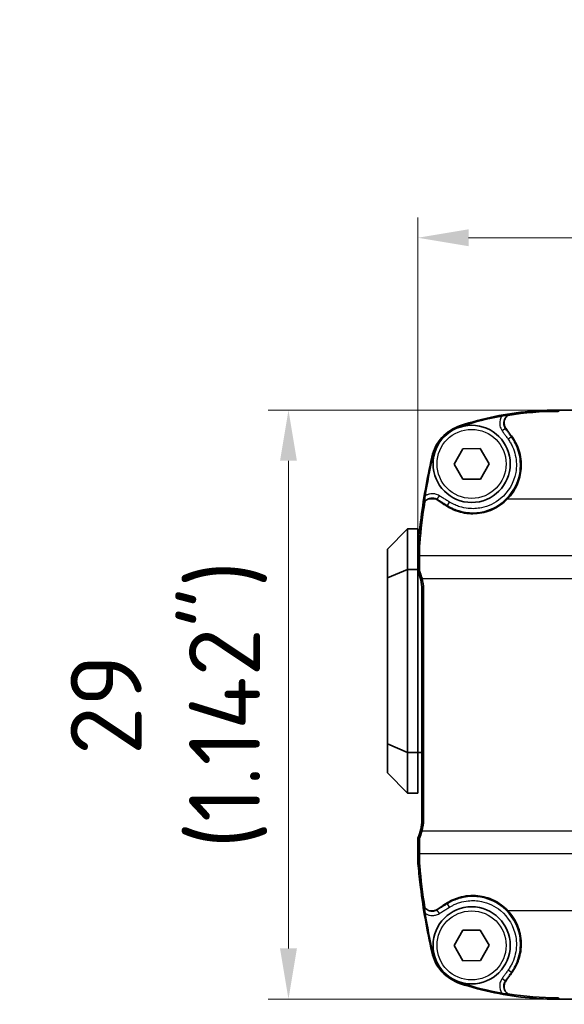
# Model space of a CAD drawing. Header units: millimetres. Extents: x 0 to 420, y 0 to 297.
# Tile 22 of 53: x 208 to 235, y 155 to 203. Entities that reach past the tile are written whole.
import ezdxf

# ---------------------------------------------------------------- set-up
doc = ezdxf.new("R2010")
doc.units = ezdxf.units.MM
for name, color, linetype, lineweight in [('Bemaßung (ISO)', 7, 'Continuous', 18), ('Sichtbar (ISO)', 7, 'Continuous', 35), ('Sichtbar schmal (ISO)', 7, 'Continuous', 25)]:
    doc.layers.add(name, color=color, linetype=linetype, lineweight=lineweight)
doc.styles.add('Notiztext (DIN)', font='isocpeur.ttf')
doc.dimstyles.new('Standard (DIN)', dxfattribs={"dimtxt": 3.5, "dimasz": 2.5, "dimexe": 1, "dimexo": 0, "dimgap": 0.7, "dimtad": 1, "dimtoh": 1, "dimrnd": 1e-08, "dimtxsty": 'Notiztext (DIN)', "dimcen": 0.09, "dimdle": 10, "dimclrd": 256, "dimclre": 256, "dimclrt": 256, "dimazin": 2, "dimtfac": 0.514286, "dimtdec": 4, "dimtmove": 0, "dimatfit": 3, "dimfxl": 1, "dimtolj": 1, "dimlwd": -1, "dimlwe": -1, "dimarcsym": 0})

# ---------------------------------------------------------------- blocks, each defined once
blk = doc.blocks.new('*D18')
at = {"layer": 'Bemaßung (ISO)', "transparency": 16777216}
for p, q in [((265.164, 184.181), (220.696, 184.181)), ((221.696, 157.681), (221.696, 181.681)), ((265.164, 155.181), (220.696, 155.181))]:
    blk.add_line(p, q, dxfattribs=at)
for points in [[(221.28, 181.681), (222.113, 181.681), (221.696, 184.181)], [(221.28, 157.681), (222.113, 157.681), (221.696, 155.181)]]:
    blk.add_solid(points, dxfattribs=at)
at = {"layer": 'Defpoints', "color": 0, "transparency": 16777216}
for p in [(221.696, 184.181), (265.164, 184.181), (265.164, 155.181)]:
    blk.add_point(p, dxfattribs=at)
at = {"layer": 'Bemaßung (ISO)', "transparency": 16777216, "insert": (210.963, 169.681), "char_height": 3.5, "attachment_point": 2, "rotation": 90, "style": 'Notiztext (DIN)'}
blk.add_mtext('\\A1;29{\\P(1.142")}', dxfattribs=at)
blk = doc.blocks.new('*D19')
at = {"layer": 'Bemaßung (ISO)', "transparency": 16777216}
for p, q in [((228.066, 177.247), (228.066, 193.66)), ((272.066, 177.247), (272.066, 193.66)), ((230.566, 192.66), (269.566, 192.66))]:
    blk.add_line(p, q, dxfattribs=at)
for points in [[(230.566, 193.077), (230.566, 192.244), (228.066, 192.66)], [(269.566, 193.077), (269.566, 192.244), (272.066, 192.66)]]:
    blk.add_solid(points, dxfattribs=at)
at = {"layer": 'Defpoints', "color": 0, "transparency": 16777216}
for p in [(272.066, 192.66), (228.066, 177.247), (272.066, 177.247)]:
    blk.add_point(p, dxfattribs=at)
at = {"layer": 'Bemaßung (ISO)', "transparency": 16777216, "insert": (250.066, 203.394), "char_height": 3.5, "attachment_point": 2, "style": 'Notiztext (DIN)'}
blk.add_mtext('\\A1;44{\\P(1.732")}', dxfattribs=at)
blk = doc.blocks.new('*D30')
at = {"layer": 'Bemaßung (ISO)', "transparency": 16777216}
for p, q in [((205.514, 163.991), (205.514, 128.991)), ((206.615, 164.281), (206.615, 128.991)), ((203.014, 129.991), (200.514, 129.991)), ((205.514, 129.991), (206.615, 129.991)), ((209.115, 129.991), (228.415, 129.991))]:
    blk.add_line(p, q, dxfattribs=at)
for points in [[(203.014, 130.408), (203.014, 129.574), (205.514, 129.991)], [(209.115, 130.408), (209.115, 129.574), (206.615, 129.991)]]:
    blk.add_solid(points, dxfattribs=at)
at = {"layer": 'Defpoints', "color": 0, "transparency": 16777216}
for p in [(205.514, 163.991), (206.615, 164.281), (206.615, 129.991)]:
    blk.add_point(p, dxfattribs=at)
at = {"layer": 'Bemaßung (ISO)', "transparency": 16777216, "insert": (220.015, 141.074), "char_height": 3.5, "attachment_point": 2, "style": 'Notiztext (DIN)'}
blk.add_mtext('\\A1;(1,1){\\P(0.043")}', dxfattribs=at)

msp = doc.modelspace()

# ---------------------------------------------------------------- linework, layer by layer
at = {"layer": 'Sichtbar (ISO)'}
for p, q in [((234.956, 184.181), (234.969, 184.181)), ((234.957, 184.18), (234.956, 184.18)), ((235.052, 184.181), (234.969, 184.181)), ((248.975, 184.181), (235.052, 184.181)), ((233.643, 184.131), (233.717, 184.131)), ((233.643, 184.125), (233.643, 184.131)), ((234.956, 184.114), (234.957, 184.114)), ((229.85, 181.524), (230.277, 182.277)), ((230.277, 182.277), (231.143, 182.285)), ((231.143, 182.285), (231.582, 181.538)), ((230.289, 180.778), (229.85, 181.524)), ((231.582, 181.538), (231.155, 180.785)), ((231.155, 180.785), (230.289, 180.778)), ((226.566, 177.331), (227.566, 178.331)), ((228.066, 178.331), (227.566, 178.331)), ((227.566, 176.331), (227.566, 178.331)), ((228.066, 177.247), (228.066, 178.331)), ((226.566, 177.331), (226.566, 175.917)), ((228.066, 176.243), (228.066, 177.247)), ((228.067, 177.247), (228.067, 176.243)), ((226.566, 175.917), (227.566, 176.331)), ((228.066, 176.331), (227.566, 176.331)), ((227.566, 167.331), (227.566, 176.331)), ((228.066, 167.331), (228.066, 176.243)), ((226.566, 175.917), (226.566, 167.745)), ((228.266, 163.991), (228.266, 175.371)), ((228.267, 175.371), (228.267, 163.991)), ((228.343, 163.991), (228.343, 175.371)), ((226.566, 167.745), (227.566, 167.331)), ((226.566, 167.745), (226.566, 166.331)), ((228.066, 167.331), (227.566, 167.331)), ((227.566, 165.331), (227.566, 167.331)), ((228.066, 167.331), (228.266, 167.331)), ((228.066, 165.331), (228.066, 167.331)), ((226.566, 166.331), (227.566, 165.331)), ((228.266, 166.491), (228.256, 166.491)), ((228.266, 166.491), (228.256, 166.491)), ((228.266, 166.49), (228.256, 166.49)), ((228.266, 166.486), (228.256, 166.486)), ((228.066, 165.331), (227.566, 165.331)), ((228.066, 162.115), (228.066, 163.019)), ((228.066, 163.019), (228.067, 163.019)), ((228.067, 163.119), (228.067, 162.115)), ((229.85, 157.824), (230.277, 158.577)), ((230.277, 158.577), (231.143, 158.585)), ((231.143, 158.585), (231.582, 157.838)), ((230.289, 157.078), (229.85, 157.824)), ((231.582, 157.838), (231.155, 157.085)), ((231.155, 157.085), (230.289, 157.078)), ((233.643, 155.231), (233.643, 155.237)), ((233.717, 155.231), (233.643, 155.231)), ((234.957, 155.249), (234.956, 155.249)), ((234.956, 155.182), (234.957, 155.182)), ((234.969, 155.181), (234.956, 155.181)), ((234.969, 155.181), (235.052, 155.181)), ((235.052, 155.181), (248.975, 155.181))]:
    msp.add_line(p, q, dxfattribs=at)
for centre in [(230.716, 181.531), (230.716, 157.831)]:
    msp.add_circle(centre, 1.9, dxfattribs=at)
for centre, radius, start, end in [((234.956, 168.789), 15.392, 90, 95.1812), ((234.956, 168.789), 15.391, 90, 95.1765), ((234.956, 168.789), 15.392, 95.1812, 108.1342), ((234.956, 168.789), 15.345, 100.3426, 108.1342), ((230.827, 181.396), 2.126, 108.1342, 167.2366), ((230.827, 181.396), 2.079, 108.1342, 167.2366), ((260.468, 174.682), 32.517, 167.2366, 172.936), ((260.468, 174.682), 32.47, 167.2366, 170.6574), ((260.468, 174.682), 32.517, 172.936, 174.8344), ((260.468, 174.682), 32.517, 172.9381, 174.8344), ((232.095, 177.247), 4.029, 174.8344, 180), ((232.095, 177.247), 4.028, 174.8344, 180), ((226.266, 175.371), 2, 0, 25.8419), ((226.266, 175.371), 2.001, 0, 25.8376), ((226.266, 175.371), 2.077, 0, 14.6796), ((226.266, 163.991), 2.001, 334.1624, 0), ((226.266, 163.991), 2, 338.4376, 0), ((226.266, 163.991), 2.077, 345.3204, 0), ((228.219, 163.219), 0.1, 158.4376, 164.839), ((232.095, 162.115), 4.029, 180, 185.1656), ((232.095, 162.115), 4.028, 180, 185.1656), ((260.468, 164.68), 32.517, 185.1656, 187.0619), ((260.468, 164.68), 32.517, 185.1656, 187.064), ((260.468, 164.68), 32.517, 187.064, 192.7634), ((260.468, 164.68), 32.47, 189.3426, 192.7634), ((230.827, 157.966), 2.079, 192.7634, 251.8658), ((230.827, 157.966), 2.126, 192.7634, 251.8658), ((234.956, 170.573), 15.392, 251.8658, 264.8188), ((234.956, 170.573), 15.345, 251.8658, 259.6574), ((234.956, 170.573), 15.392, 264.8188, 270), ((234.956, 170.573), 15.391, 264.8235, 270)]:
    msp.add_arc(centre, radius, start, end, dxfattribs=at)
for centre, major_axis, ratio, start_param, end_param in [((234.957, 184.28), (0, -0.1), 0.999914, 0, 0.114472), ((225.161, 168.789), (19.594, 0), 0.866075, 1.127365, 1.127439), ((260.468, 195.022), (0, 40.686), 0.866075, 1.984089, 1.984124), ((226.796, 171.31), (0, 103), 0.013091, 4.767681, 4.770058), ((227.881, 175.897), (0, 20), 0.013091, 4.730537, 4.767681), ((227.881, 163.465), (0, 20), 0.013091, 4.657097, 4.694241), ((226.796, 168.052), (0, 103), 0.013091, 4.65472, 4.657097), ((260.468, 144.34), (0, 40.686), 0.866075, 1.157468, 1.157503), ((225.161, 170.573), (-19.594, 0), 0.866075, 2.014154, 2.014228), ((234.957, 155.082), (0, 0.1), 0.999914, 6.168713, 6.283185)]:
    msp.add_ellipse(centre, major_axis=major_axis, ratio=ratio, start_param=start_param, end_param=end_param, dxfattribs=at)
for points, knots in [([(234.957, 184.114), (234.97, 184.114), (234.983, 184.116), (235.008, 184.126), (235.019, 184.134), (235.037, 184.152), (235.045, 184.163), (235.051, 184.177), (235.051, 184.179), (235.052, 184.181)], [0, 0, 0, 0, 0.00377562, 0.00377562, 0.00755125, 0.00755125, 0.01135138, 0.01135138, 0.01191709, 0.01191709, 0.01191709, 0.01191709]), ([(232.564, 183.944), (232.565, 183.944), (232.564, 183.944), (232.559, 183.943), (232.555, 183.943), (232.54, 183.941), (232.526, 183.939), (232.49, 183.933), (232.456, 183.928), (232.384, 183.916), (232.347, 183.91), (232.275, 183.898), (232.238, 183.891), (232.201, 183.885)], [0, 0, 0, 0, 0.00209389, 0.00209389, 0.00469564, 0.00469564, 0.01000936, 0.01000936, 0.02153414, 0.02153414, 0.03204128, 0.03204128, 0.04202857, 0.04202857, 0.04202857, 0.04202857]), ([(232.501, 183.915), (232.467, 183.892), (232.437, 183.863), (232.375, 183.787), (232.349, 183.736), (232.317, 183.63), (232.311, 183.575), (232.32, 183.468), (232.333, 183.418), (232.374, 183.326), (232.397, 183.292), (232.414, 183.268)], [0.02231047, 0.02231047, 0.02231047, 0.02231047, 0.03490175, 0.03490175, 0.05193974, 0.05193974, 0.06849074, 0.06849074, 0.08434196, 0.08434196, 0.09876575, 0.09876575, 0.09876575, 0.09876575]), ([(232.414, 183.268), (232.446, 183.222), (232.479, 183.177), (232.543, 183.086), (232.575, 183.042), (232.607, 182.997)], [0, 0, 0, 0, 0.01683135, 0.01683135, 0.03346686, 0.03346686, 0.03346686, 0.03346686]), ([(232.607, 182.997), (232.61, 182.992), (232.622, 182.978), (232.733, 182.836), (232.917, 182.584), (233.138, 181.915), (233.176, 181.602), (233.133, 181.019), (233.067, 180.753), (232.844, 180.246), (232.686, 180.01), (232.49, 179.808)], [0, 0, 0, 0, 0.00157898, 0.00157898, 0.01117976, 0.01117976, 0.01884989, 0.01884989, 0.02552086, 0.02552086, 0.03240701, 0.03240701, 0.03240701, 0.03240701]), ([(228.428, 179.953), (228.42, 179.904), (228.412, 179.854), (228.394, 179.738), (228.385, 179.677), (228.378, 179.624), (228.376, 179.613), (228.375, 179.602), (228.374, 179.599), (228.374, 179.595), (228.374, 179.594), (228.374, 179.594)], [0, 0, 0, 0, 0.01503811, 0.01503811, 0.03741187, 0.03741187, 0.04687079, 0.04687079, 0.05200051, 0.05200051, 0.05682005, 0.05682005, 0.05682005, 0.05682005]), ([(228.592, 179.808), (228.539, 179.786), (228.491, 179.754), (228.436, 179.7), (228.422, 179.685), (228.41, 179.669)], [0.0004588, 0.0004588, 0.0004588, 0.0004588, 0.01759576, 0.01759576, 0.02373277, 0.02373277, 0.02373277, 0.02373277]), ([(228.93, 179.808), (228.889, 179.824), (228.846, 179.835), (228.761, 179.843), (228.719, 179.841), (228.648, 179.827), (228.62, 179.819), (228.592, 179.808)], [0.004726, 0.004726, 0.004726, 0.004726, 0.01800862, 0.01800862, 0.03057725, 0.03057725, 0.03956399, 0.03956399, 0.03956399, 0.03956399]), ([(232.49, 179.808), (232.277, 179.587), (232.022, 179.408), (231.471, 179.164), (231.181, 179.095), (230.61, 179.067), (230.335, 179.102), (229.904, 179.233), (229.743, 179.303), (229.545, 179.414), (229.502, 179.441), (229.43, 179.487), (229.409, 179.502), (229.402, 179.507)], [0.0002384, 0.0002384, 0.0002384, 0.0002384, 0.0926244, 0.0926244, 0.1813188, 0.1813188, 0.2640356, 0.2640356, 0.3165978, 0.3165978, 0.3319264, 0.3319264, 0.3421054, 0.3421054, 0.3421054, 0.3421054]), ([(229.402, 179.507), (229.338, 179.549), (229.274, 179.592), (229.145, 179.677), (229.081, 179.72), (229.016, 179.763)], [0, 0, 0, 0, 0.02313916, 0.02313916, 0.04635103, 0.04635103, 0.04635103, 0.04635103]), ([(228.275, 175.897), (228.251, 175.988), (228.221, 176.078), (228.172, 176.197), (228.158, 176.229), (228.143, 176.26)], [0.99079288, 0.99079288, 0.99079288, 0.99079288, 1.01750739, 1.01750739, 1.0272812, 1.0272812, 1.0272812, 1.0272812]), ([(228.256, 166.486), (228.256, 166.487), (228.256, 166.488), (228.256, 166.489), (228.256, 166.489), (228.256, 166.49)], [-0.0007602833, -0.0007602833, -0.0007602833, -0.0007602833, -0.000343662, -0.000343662, -0.0002494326, -0.0002494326, -0.0002494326, -0.0002494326]), ([(228.143, 163.102), (228.158, 163.133), (228.172, 163.165), (228.221, 163.284), (228.251, 163.374), (228.275, 163.465)], [0.85108337, 0.85108337, 0.85108337, 0.85108337, 0.86085718, 0.86085718, 0.88757169, 0.88757169, 0.88757169, 0.88757169]), ([(229.402, 159.855), (229.41, 159.861), (229.433, 159.877), (229.556, 159.956), (229.648, 160.008), (229.862, 160.109), (229.983, 160.155), (230.404, 160.276), (230.714, 160.304), (231.291, 160.243), (231.553, 160.169), (232.057, 159.929), (232.291, 159.76), (232.49, 159.554)], [0, 0, 0, 0, 0.00277175, 0.00277175, 0.01071671, 0.01071671, 0.02029997, 0.02029997, 0.04320878, 0.04320878, 0.06329757, 0.06329757, 0.08457191, 0.08457191, 0.08457191, 0.08457191]), ([(228.374, 159.768), (228.374, 159.768), (228.374, 159.768), (228.374, 159.763), (228.375, 159.758), (228.377, 159.745), (228.378, 159.733), (228.384, 159.692), (228.389, 159.657), (228.4, 159.585), (228.406, 159.55), (228.417, 159.48), (228.423, 159.444), (228.428, 159.409)], [0, 0, 0, 0, 0.00215043, 0.00215043, 0.00482619, 0.00482619, 0.00922794, 0.00922794, 0.01624316, 0.01624316, 0.02226624, 0.02226624, 0.02799289, 0.02799289, 0.02799289, 0.02799289]), ([(228.41, 159.693), (228.425, 159.673), (228.442, 159.655), (228.499, 159.603), (228.544, 159.574), (228.592, 159.554)], [0.02641172, 0.02641172, 0.02641172, 0.02641172, 0.03395513, 0.03395513, 0.04969609, 0.04969609, 0.04969609, 0.04969609]), ([(228.592, 159.554), (228.629, 159.539), (228.668, 159.529), (228.759, 159.519), (228.81, 159.521), (228.884, 159.538), (228.907, 159.545), (228.93, 159.554)], [0.00463113, 0.00463113, 0.00463113, 0.00463113, 0.01670397, 0.01670397, 0.03196416, 0.03196416, 0.03939169, 0.03939169, 0.03939169, 0.03939169]), ([(229.016, 159.6), (229.081, 159.642), (229.145, 159.685), (229.274, 159.77), (229.338, 159.813), (229.402, 159.855)], [0, 0, 0, 0, 0.02321085, 0.02321085, 0.04635104, 0.04635104, 0.04635104, 0.04635104]), ([(232.49, 159.554), (232.697, 159.34), (232.861, 159.09), (233.09, 158.542), (233.152, 158.25), (233.166, 157.672), (233.122, 157.391), (232.965, 156.929), (232.873, 156.744), (232.682, 156.455), (232.616, 156.377), (232.607, 156.365)], [0.0027558, 0.0027558, 0.0027558, 0.0027558, 0.0921597, 0.0921597, 0.1815026, 0.1815026, 0.2664349, 0.2664349, 0.3286928, 0.3286928, 0.370602, 0.370602, 0.370602, 0.370602]), ([(232.414, 156.094), (232.393, 156.066), (232.364, 156.021), (232.322, 155.906), (232.312, 155.847), (232.317, 155.729), (232.331, 155.672), (232.38, 155.567), (232.414, 155.521), (232.471, 155.469), (232.486, 155.458), (232.501, 155.447)], [0, 0, 0, 0, 0.01064622, 0.01064622, 0.02061815, 0.02061815, 0.03045675, 0.03045675, 0.0401093, 0.0401093, 0.04328918, 0.04328918, 0.04328918, 0.04328918]), ([(232.607, 156.365), (232.575, 156.321), (232.543, 156.276), (232.479, 156.185), (232.446, 156.14), (232.414, 156.094)], [0, 0, 0, 0, 0.01663357, 0.01663357, 0.03346686, 0.03346686, 0.03346686, 0.03346686]), ([(232.201, 155.478), (232.251, 155.468), (232.302, 155.46), (232.405, 155.442), (232.453, 155.435), (232.507, 155.426), (232.527, 155.423), (232.55, 155.42), (232.556, 155.419), (232.561, 155.419), (232.562, 155.418), (232.564, 155.418), (232.564, 155.418), (232.564, 155.418)], [0, 0, 0, 0, 0.01529693, 0.01529693, 0.03309888, 0.03309888, 0.04266065, 0.04266065, 0.04794593, 0.04794593, 0.05088149, 0.05088149, 0.05371994, 0.05371994, 0.05371994, 0.05371994]), ([(235.052, 155.181), (235.051, 155.183), (235.051, 155.185), (235.045, 155.199), (235.037, 155.21), (235.019, 155.228), (235.008, 155.236), (234.983, 155.246), (234.97, 155.249), (234.957, 155.249)], [-0.01191652, -0.01191652, -0.01191652, -0.01191652, -0.01134041, -0.01134041, -0.00752931, -0.00752931, -0.00376466, -0.00376466, 0, 0, 0, 0])]:
    msp.add_open_spline(points, degree=3, knots=knots, dxfattribs=at)
for points, degree in [([(232.406, 183.826), (232.408, 183.828), (232.41, 183.83), (232.412, 183.833)], 3), ([(232.501, 183.915), (233.327, 184.05), (234.153, 184.114), (234.956, 184.114)], 3), ([(232.564, 183.944), (232.536, 183.933), (232.515, 183.923), (232.501, 183.915)], 3), ([(229.016, 179.763), (228.989, 179.78), (228.96, 179.796), (228.93, 179.808)], 3), ([(228.158, 177.603), (228.22, 178.29), (228.303, 178.979), (228.41, 179.669)], 3), ([(228.41, 179.669), (228.4, 179.654), (228.387, 179.63), (228.374, 179.594)], 3), ([(228.481, 179.742), (228.484, 179.745), (228.487, 179.748), (228.491, 179.75)], 3), ([(228.142, 177.247), (228.142, 177.364), (228.147, 177.483), (228.158, 177.603)], 3), ([(228.067, 176.243), (228.104, 176.252), (228.143, 176.26)], 2), ([(228.256, 166.491), (228.256, 166.771), (228.256, 167.051), (228.256, 167.331)], 3), ([(228.256, 166.491), (228.256, 166.491), (228.256, 166.491), (228.256, 166.491)], 3), ([(228.256, 166.489), (228.256, 166.489), (228.256, 166.489), (228.256, 166.49)], 3), ([(228.067, 163.119), (228.104, 163.111), (228.143, 163.102)], 2), ([(228.158, 161.759), (228.147, 161.879), (228.142, 161.998), (228.142, 162.115)], 3), ([(228.41, 159.693), (228.303, 160.383), (228.22, 161.072), (228.158, 161.759)], 3), ([(228.374, 159.768), (228.387, 159.732), (228.4, 159.708), (228.41, 159.693)], 3), ([(228.491, 159.612), (228.487, 159.615), (228.484, 159.617), (228.481, 159.62)], 3), ([(228.93, 159.554), (228.96, 159.567), (228.989, 159.582), (229.016, 159.6)], 3), ([(232.412, 155.53), (232.41, 155.532), (232.408, 155.534), (232.406, 155.536)], 3), ([(232.501, 155.447), (232.515, 155.439), (232.536, 155.429), (232.564, 155.418)], 3), ([(234.956, 155.249), (234.153, 155.249), (233.327, 155.313), (232.501, 155.447)], 3)]:
    msp.add_open_spline(points, degree=degree, dxfattribs=at)
at = {"layer": 'Sichtbar schmal (ISO)'}
for p, q in [((234.956, 184.18), (234.956, 184.114)), ((234.957, 184.18), (234.957, 184.114)), ((230.166, 183.417), (230.18, 183.372)), ((232.383, 183.271), (232.22, 183.156)), ((232.676, 182.856), (232.513, 182.74)), ((228.754, 181.866), (228.8, 181.856)), ((228.592, 179.808), (228.93, 179.808)), ((229.021, 179.791), (229.126, 179.962)), ((232.49, 179.808), (239.621, 179.808)), ((229.524, 179.481), (229.629, 179.651)), ((228.083, 177.61), (228.158, 177.603)), ((228.067, 177.247), (228.142, 177.247)), ((237.492, 177.003), (228.142, 177.003)), ((228.275, 175.897), (236.905, 175.897)), ((228.267, 175.371), (228.343, 175.371)), ((228.267, 163.991), (228.343, 163.991)), ((228.275, 163.465), (236.905, 163.465)), ((228.142, 162.36), (237.492, 162.36)), ((228.067, 162.115), (228.142, 162.115)), ((228.083, 161.752), (228.158, 161.759)), ((228.592, 159.554), (228.93, 159.554)), ((229.126, 159.401), (229.021, 159.571)), ((229.629, 159.711), (229.524, 159.881)), ((232.49, 159.554), (239.621, 159.554)), ((228.754, 157.496), (228.8, 157.507)), ((232.513, 156.622), (232.676, 156.507)), ((232.22, 156.207), (232.383, 156.091)), ((230.166, 155.946), (230.18, 155.99)), ((234.956, 155.182), (234.956, 155.249)), ((234.957, 155.249), (234.957, 155.182))]:
    msp.add_line(p, q, dxfattribs=at)
for centre in [(230.716, 181.531), (230.716, 157.831)]:
    msp.add_circle(centre, 1.7, dxfattribs=at)
for points, knots in [([(232.201, 183.885), (232.199, 183.881), (232.197, 183.877), (232.129, 183.767), (232.095, 183.64), (232.102, 183.435), (232.118, 183.357), (232.167, 183.239), (232.191, 183.195), (232.22, 183.156)], [-0.07692372, -0.07692372, -0.07692372, -0.07692372, -0.07561094, -0.07561094, -0.03809854, -0.03809854, -0.01465328, -0.01465328, 0, 0, 0, 0]), ([(232.383, 183.271), (232.363, 183.299), (232.346, 183.329), (232.312, 183.412), (232.301, 183.465), (232.296, 183.608), (232.32, 183.695), (232.377, 183.789), (232.391, 183.808), (232.406, 183.826)], [0, 0, 0, 0, 0.01465328, 0.01465328, 0.03809854, 0.03809854, 0.07561094, 0.07561094, 0.0857725, 0.0857725, 0.0857725, 0.0857725]), ([(232.676, 182.856), (232.664, 182.873), (232.652, 182.89), (232.62, 182.935), (232.601, 182.963), (232.55, 183.035), (232.518, 183.079), (232.452, 183.173), (232.418, 183.222), (232.383, 183.271)], [0, 0, 0, 0, 0.00635981, 0.00635981, 0.01653551, 0.01653551, 0.03281663, 0.03281663, 0.0508785, 0.0508785, 0.0508785, 0.0508785]), ([(229.524, 179.481), (229.566, 179.455), (229.614, 179.427), (229.712, 179.375), (229.765, 179.349), (229.903, 179.288), (229.991, 179.256), (230.224, 179.185), (230.372, 179.155), (230.758, 179.114), (231.001, 179.126), (231.613, 179.25), (231.97, 179.421), (232.689, 180.014), (232.986, 180.52), (233.139, 181.374), (233.131, 181.696), (233.026, 182.157), (232.976, 182.306), (232.878, 182.521), (232.842, 182.591), (232.784, 182.693), (232.763, 182.727), (232.72, 182.793), (232.694, 182.831), (232.676, 182.856)], [0, 0, 0, 0, 0.0145147, 0.0145147, 0.030484, 0.030484, 0.0560348, 0.0560348, 0.0969162, 0.0969162, 0.1623263, 0.1623263, 0.2669826, 0.2669826, 0.4173973, 0.4173973, 0.5035698, 0.5035698, 0.546656, 0.546656, 0.5681992, 0.5681992, 0.5789707, 0.5789707, 0.5897423, 0.5897423, 0.5897423, 0.5897423]), ([(232.513, 182.74), (232.534, 182.711), (232.554, 182.681), (232.593, 182.621), (232.612, 182.59), (232.666, 182.497), (232.699, 182.433), (232.788, 182.236), (232.834, 182.099), (232.93, 181.678), (232.937, 181.383), (232.797, 180.602), (232.526, 180.139), (231.868, 179.596), (231.541, 179.44), (230.981, 179.326), (230.759, 179.315), (230.406, 179.352), (230.27, 179.38), (230.057, 179.445), (229.976, 179.475), (229.85, 179.53), (229.802, 179.554), (229.712, 179.602), (229.67, 179.626), (229.629, 179.651)], [-0.5897423, -0.5897423, -0.5897423, -0.5897423, -0.5789707, -0.5789707, -0.5681992, -0.5681992, -0.546656, -0.546656, -0.5035698, -0.5035698, -0.4173973, -0.4173973, -0.2669826, -0.2669826, -0.1623263, -0.1623263, -0.0969162, -0.0969162, -0.0560348, -0.0560348, -0.030484, -0.030484, -0.0145147, -0.0145147, 0, 0, 0, 0]), ([(232.22, 183.156), (232.254, 183.106), (232.289, 183.057), (232.355, 182.964), (232.386, 182.919), (232.437, 182.847), (232.457, 182.82), (232.489, 182.775), (232.501, 182.757), (232.513, 182.74)], [-0.0508785, -0.0508785, -0.0508785, -0.0508785, -0.03281663, -0.03281663, -0.01653551, -0.01653551, -0.00635981, -0.00635981, 0, 0, 0, 0]), ([(229.126, 179.962), (229.069, 179.997), (229.006, 180.023), (228.882, 180.054), (228.822, 180.061), (228.723, 180.057), (228.685, 180.053), (228.625, 180.04), (228.602, 180.034), (228.535, 180.011), (228.491, 179.991), (228.443, 179.963), (228.436, 179.958), (228.428, 179.953)], [-0.11286818, -0.11286818, -0.11286818, -0.11286818, -0.09283408, -0.09283408, -0.07477517, -0.07477517, -0.06348835, -0.06348835, -0.05643409, -0.05643409, -0.04232557, -0.04232557, -0.03970379, -0.03970379, -0.03970379, -0.03970379]), ([(228.491, 179.75), (228.51, 179.767), (228.531, 179.782), (228.581, 179.812), (228.612, 179.826), (228.658, 179.841), (228.674, 179.846), (228.715, 179.855), (228.742, 179.858), (228.81, 179.86), (228.852, 179.856), (228.938, 179.834), (228.982, 179.816), (229.021, 179.791)], [0.03121024, 0.03121024, 0.03121024, 0.03121024, 0.04232557, 0.04232557, 0.05643409, 0.05643409, 0.06348835, 0.06348835, 0.07477517, 0.07477517, 0.09283408, 0.09283408, 0.11286818, 0.11286818, 0.11286818, 0.11286818]), ([(229.629, 179.651), (229.569, 179.688), (229.51, 179.725), (229.397, 179.794), (229.343, 179.828), (229.256, 179.881), (229.223, 179.902), (229.168, 179.936), (229.147, 179.949), (229.126, 179.962)], [-0.05908619, -0.05908619, -0.05908619, -0.05908619, -0.03811059, -0.03811059, -0.01920301, -0.01920301, -0.00738577, -0.00738577, 0, 0, 0, 0]), ([(229.021, 179.791), (229.042, 179.779), (229.063, 179.766), (229.117, 179.732), (229.151, 179.711), (229.238, 179.657), (229.292, 179.624), (229.405, 179.555), (229.464, 179.518), (229.524, 179.481)], [0, 0, 0, 0, 0.00738577, 0.00738577, 0.01920301, 0.01920301, 0.03811059, 0.03811059, 0.05908619, 0.05908619, 0.05908619, 0.05908619]), ([(232.676, 156.507), (232.694, 156.531), (232.72, 156.57), (232.763, 156.635), (232.784, 156.669), (232.842, 156.771), (232.878, 156.841), (232.976, 157.056), (233.026, 157.206), (233.131, 157.666), (233.139, 157.988), (232.986, 158.842), (232.689, 159.348), (231.97, 159.941), (231.613, 160.112), (231.001, 160.237), (230.758, 160.248), (230.372, 160.207), (230.224, 160.177), (229.991, 160.106), (229.903, 160.074), (229.765, 160.013), (229.712, 159.987), (229.614, 159.935), (229.566, 159.907), (229.524, 159.881)], [0, 0, 0, 0, 0.0107716, 0.0107716, 0.0215431, 0.0215431, 0.0430863, 0.0430863, 0.0861725, 0.0861725, 0.172345, 0.172345, 0.3227597, 0.3227597, 0.427416, 0.427416, 0.4928261, 0.4928261, 0.5337075, 0.5337075, 0.5592583, 0.5592583, 0.5752276, 0.5752276, 0.5897423, 0.5897423, 0.5897423, 0.5897423]), ([(229.629, 159.711), (229.67, 159.736), (229.712, 159.761), (229.802, 159.808), (229.85, 159.832), (229.976, 159.888), (230.057, 159.917), (230.27, 159.982), (230.406, 160.01), (230.759, 160.047), (230.981, 160.037), (231.541, 159.923), (231.868, 159.766), (232.526, 159.223), (232.797, 158.76), (232.937, 157.979), (232.93, 157.685), (232.834, 157.263), (232.788, 157.126), (232.699, 156.929), (232.666, 156.865), (232.612, 156.772), (232.593, 156.741), (232.554, 156.681), (232.534, 156.651), (232.513, 156.622)], [-0.5897423, -0.5897423, -0.5897423, -0.5897423, -0.5752276, -0.5752276, -0.5592583, -0.5592583, -0.5337075, -0.5337075, -0.4928261, -0.4928261, -0.427416, -0.427416, -0.3227597, -0.3227597, -0.172345, -0.172345, -0.0861725, -0.0861725, -0.0430863, -0.0430863, -0.0215431, -0.0215431, -0.0107716, -0.0107716, 0, 0, 0, 0]), ([(229.021, 159.571), (228.982, 159.546), (228.938, 159.528), (228.852, 159.506), (228.81, 159.502), (228.742, 159.504), (228.716, 159.508), (228.674, 159.516), (228.658, 159.521), (228.612, 159.536), (228.582, 159.55), (228.531, 159.58), (228.51, 159.595), (228.491, 159.612)], [0, 0, 0, 0, 0.02002276, 0.02002276, 0.03807144, 0.03807144, 0.04935187, 0.04935187, 0.05640213, 0.05640213, 0.07050267, 0.07050267, 0.08165794, 0.08165794, 0.08165794, 0.08165794]), ([(229.524, 159.881), (229.464, 159.844), (229.405, 159.808), (229.292, 159.738), (229.238, 159.705), (229.151, 159.651), (229.117, 159.63), (229.063, 159.597), (229.042, 159.584), (229.021, 159.571)], [0, 0, 0, 0, 0.0209756, 0.0209756, 0.03988318, 0.03988318, 0.05170042, 0.05170042, 0.05908619, 0.05908619, 0.05908619, 0.05908619]), ([(229.126, 159.401), (229.147, 159.413), (229.168, 159.426), (229.223, 159.46), (229.256, 159.481), (229.343, 159.535), (229.397, 159.568), (229.51, 159.637), (229.569, 159.674), (229.629, 159.711)], [-0.05908619, -0.05908619, -0.05908619, -0.05908619, -0.05170042, -0.05170042, -0.03988318, -0.03988318, -0.0209756, -0.0209756, 0, 0, 0, 0]), ([(228.428, 159.409), (228.436, 159.404), (228.443, 159.399), (228.492, 159.37), (228.535, 159.351), (228.603, 159.328), (228.625, 159.322), (228.685, 159.31), (228.723, 159.305), (228.822, 159.301), (228.882, 159.308), (229.006, 159.339), (229.069, 159.365), (229.126, 159.401)], [-0.07316439, -0.07316439, -0.07316439, -0.07316439, -0.07050267, -0.07050267, -0.05640213, -0.05640213, -0.04935187, -0.04935187, -0.03807144, -0.03807144, -0.02002276, -0.02002276, 0, 0, 0, 0]), ([(232.513, 156.622), (232.501, 156.605), (232.489, 156.587), (232.457, 156.542), (232.437, 156.515), (232.386, 156.443), (232.355, 156.398), (232.289, 156.305), (232.254, 156.256), (232.22, 156.207)], [-0.0508785, -0.0508785, -0.0508785, -0.0508785, -0.04451868, -0.04451868, -0.03434299, -0.03434299, -0.01806187, -0.01806187, 0, 0, 0, 0]), ([(232.22, 156.207), (232.191, 156.167), (232.167, 156.123), (232.118, 156.005), (232.102, 155.927), (232.095, 155.722), (232.129, 155.595), (232.197, 155.485), (232.199, 155.481), (232.201, 155.478)], [-0.11726422, -0.11726422, -0.11726422, -0.11726422, -0.10260619, -0.10260619, -0.07915335, -0.07915335, -0.0416288, -0.0416288, -0.0403405, -0.0403405, -0.0403405, -0.0403405]), ([(232.406, 155.536), (232.391, 155.554), (232.377, 155.573), (232.32, 155.667), (232.296, 155.755), (232.301, 155.897), (232.312, 155.951), (232.346, 156.033), (232.363, 156.063), (232.383, 156.091)], [0.03149172, 0.03149172, 0.03149172, 0.03149172, 0.0416288, 0.0416288, 0.07915335, 0.07915335, 0.10260619, 0.10260619, 0.11726422, 0.11726422, 0.11726422, 0.11726422]), ([(232.383, 156.091), (232.418, 156.14), (232.452, 156.189), (232.518, 156.283), (232.55, 156.327), (232.601, 156.399), (232.62, 156.427), (232.652, 156.472), (232.664, 156.489), (232.676, 156.507)], [0, 0, 0, 0, 0.01806187, 0.01806187, 0.03434299, 0.03434299, 0.04451868, 0.04451868, 0.0508785, 0.0508785, 0.0508785, 0.0508785])]:
    msp.add_open_spline(points, degree=3, knots=knots, dxfattribs=at)
for points in [[(232.383, 183.271), (232.393, 183.27), (232.403, 183.269), (232.414, 183.268)], [(232.676, 182.856), (232.653, 182.903), (232.63, 182.95), (232.607, 182.997)], [(229.021, 179.791), (229.019, 179.782), (229.018, 179.772), (229.016, 179.763)], [(229.524, 179.481), (229.483, 179.49), (229.443, 179.498), (229.402, 179.507)], [(229.021, 159.571), (229.019, 159.58), (229.018, 159.59), (229.016, 159.6)], [(229.524, 159.881), (229.483, 159.873), (229.443, 159.864), (229.402, 159.855)], [(232.383, 156.091), (232.393, 156.092), (232.403, 156.093), (232.414, 156.094)], [(232.676, 156.507), (232.653, 156.46), (232.63, 156.413), (232.607, 156.365)]]:
    msp.add_open_spline(points, degree=3, dxfattribs=at)

# ---------------------------------------------------------------- dimensions: what is measured, and where the dimension line sits
at = {"layer": 'Bemaßung (ISO)'}
for base, p1, p2, angle, text, picture, middle in [((272.066, 192.66), (228.066, 177.247), (272.066, 177.247), 180, '<>{\\P(1.732")}', '*D19', (250.066, 192.66)), ((221.696, 184.181), (265.164, 155.181), (265.164, 184.181), 90, '<>{\\P(1.142")}', '*D18', (221.696, 169.681))]:
    dim = msp.add_linear_dim(base=base, p1=p1, p2=p2, angle=angle, text=text, dimstyle='Standard (DIN)', override={"dimtoh": 0, "dimdec": 2, "dimtp": 0, "dimtm": 0, "dimtdec": 4, "dimtofl": 0, "dimatfit": 1, "dimtvp": -0.25}, dxfattribs=at)
    dim.commit()
    dim.dimension.update_dxf_attribs({"geometry": picture, "text_midpoint": middle, "dimtype": 160})
dim = msp.add_linear_dim(base=(206.615, 129.991), p1=(205.514, 163.991), p2=(206.615, 164.281), text='(<>){\\P(0.043")}', dimstyle='Standard (DIN)', override={"dimgap": 0.7, "dimtoh": 0, "dimdec": 2, "dimtol": 0, "dimlim": 0, "dimtp": 0, "dimtm": 0, "dimtdec": 4, "dimtofl": 1, "dimatfit": 1, "dimtvp": -0.25}, dxfattribs=at)
dim.commit()
dim.dimension.update_dxf_attribs({"geometry": '*D30', "text_midpoint": (220.015, 129.991), "dimtype": 160})

doc.saveas('drawing.dxf')
